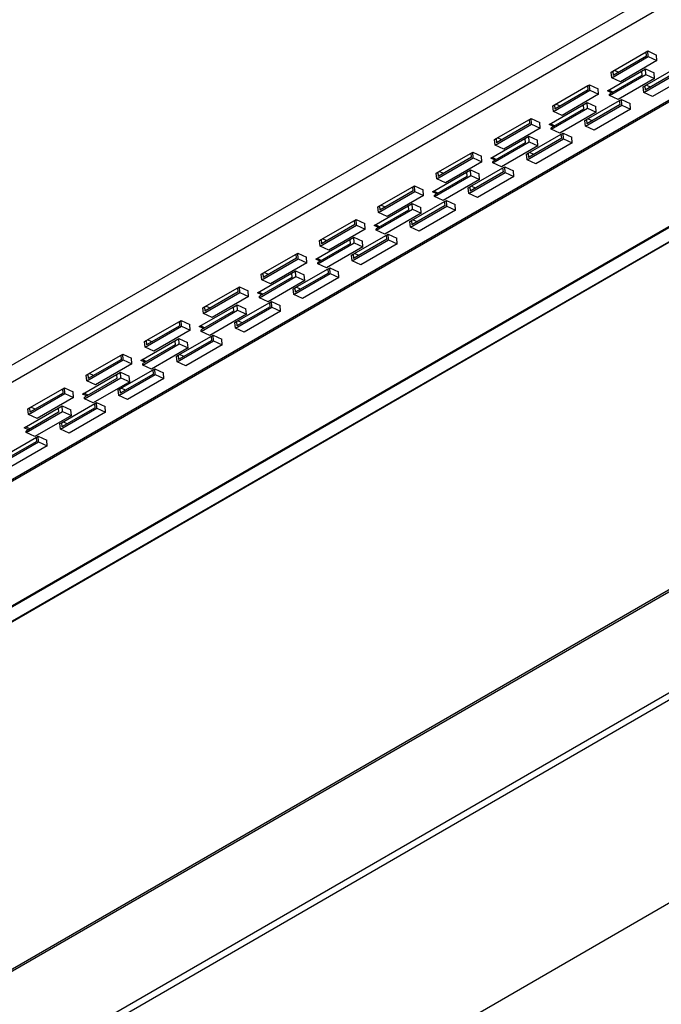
# Model space of a CAD drawing. Header units: inches. Extents: x -10 to 18.9, y -13.9 to 10.7.
# Tile 5 of 11: x -2.2 to 0.4, y -9.9 to -6. Entities that reach past the tile are written whole.
import ezdxf

# ---------------------------------------------------------------- set-up
doc = ezdxf.new("R2010")
doc.units = ezdxf.units.IN
doc.header["$MEASUREMENT"] = 0

msp = doc.modelspace()

# ---------------------------------------------------------------- linework, layer by layer
at = {"color": 7, "linetype": 'Continuous', "lineweight": 25}
for p, q in [((8.32920872, -1.26013714), (-9.85563096, -11.75802164)), ((-9.83658584, -11.81534271), (8.34825385, -1.31745821)), ((-8.55872566, -12.04345833), (9.62611402, -1.54557383)), ((-8.55711599, -12.04438757), (9.62772369, -1.54650307)), ((-9.96087678, -12.28053758), (8.22396291, -1.78265308)), ((-9.95978402, -12.28646374), (8.22505567, -1.78857925)), ((-9.3864909, -12.45965989), (8.79834878, -1.96177539)), ((-9.37948233, -12.45918279), (8.80535735, -1.96129829)), ((-7.74067959, -12.98458258), (10.44416009, -2.48669808)), ((10.44848036, -2.47714926), (-7.73635932, -12.97503375)), ((-7.74067959, -13.39320061), (10.44416009, -2.89531611)), ((-7.72935075, -13.41630653), (10.45548893, -2.91842204)), ((-7.15605764, -13.90502053), (11.02878205, -3.40713604)), ((0.2157872, -6.15818978), (0.3497796, -6.08083761)), ((0.3497796, -6.08083761), (0.35660552, -6.07689709)), ((0.35120749, -6.09790928), (0.3497796, -6.08083761)), ((0.35660552, -6.07689709), (0.39178019, -6.09308082)), ((0.35850937, -6.09965931), (0.35660552, -6.07689709)), ((0.21119546, -6.18470182), (0.35850937, -6.09965931)), ((0.35120749, -6.09790928), (0.21721509, -6.17526144)), ((0.39368404, -6.11584304), (0.24637013, -6.20088555)), ((0.35850937, -6.09965931), (0.39368404, -6.11584304)), ((0.39368404, -6.11584304), (0.39178019, -6.09308082)), ((0.1936319, -6.23793838), (0.33112736, -6.15856394)), ((0.20929161, -6.1619396), (0.2157872, -6.15818978)), ((0.21119546, -6.18470182), (0.20929161, -6.1619396)), ((0.2157872, -6.15818978), (0.21721509, -6.17526144)), ((0.23831265, -6.16308208), (0.22106159, -6.15514494)), ((0.33112736, -6.15856394), (0.34749422, -6.14911555)), ((0.33112736, -6.15856394), (0.33255525, -6.1756356)), ((0.34028677, -6.24409622), (0.48760069, -6.15905371)), ((0.34487852, -6.21758418), (0.47887092, -6.14023201)), ((0.4802988, -6.15730368), (0.3463064, -6.23465584)), ((0.34749422, -6.14911555), (0.38266889, -6.16529927)), ((0.34939807, -6.17187777), (0.34749422, -6.14911555)), ((0.33255525, -6.1756356), (0.2016082, -6.25122972)), ((0.20208416, -6.25692028), (0.34939807, -6.17187777)), ((0.24637013, -6.20088555), (0.21119546, -6.18470182)), ((0.38457274, -6.18806149), (0.23725883, -6.273104)), ((0.34939807, -6.17187777), (0.38457274, -6.18806149)), ((0.52277535, -6.17523744), (0.37546144, -6.26027995)), ((0.38457274, -6.18806149), (0.38266889, -6.16529927)), ((-0.0245068, -6.32076984), (0.12280711, -6.23572733)), ((-0.01991506, -6.2942578), (0.11407734, -6.21690563)), ((0.11550523, -6.2339773), (-0.01848717, -6.31132946)), ((0.11407734, -6.21690563), (0.12090326, -6.21296511)), ((0.11550523, -6.2339773), (0.11407734, -6.21690563)), ((0.12090326, -6.21296511), (0.15607793, -6.22914884)), ((0.12280711, -6.23572733), (0.12090326, -6.21296511)), ((0.12280711, -6.23572733), (0.15798178, -6.25191105)), ((0.15798178, -6.25191105), (0.15607793, -6.22914884)), ((0.21088295, -6.24587552), (0.1936319, -6.23793838)), ((0.21615734, -6.24283068), (0.19890629, -6.23489354)), ((0.33838292, -6.22133401), (0.34487852, -6.21758418)), ((0.34028677, -6.24409622), (0.33838292, -6.22133401)), ((0.37546144, -6.26027995), (0.34028677, -6.24409622)), ((0.34487852, -6.21758418), (0.3463064, -6.23465584)), ((0.36740396, -6.22247648), (0.35015291, -6.21453934)), ((0.15798178, -6.25191105), (0.01066787, -6.33695357)), ((0.10917626, -6.3536522), (0.24316866, -6.27630003)), ((0.20208416, -6.25692028), (0.2016082, -6.25122972)), ((0.23725883, -6.273104), (0.20208416, -6.25692028)), ((0.24316866, -6.27630003), (0.24999458, -6.27235951)), ((0.24459654, -6.2933717), (0.24316866, -6.27630003)), ((0.24999458, -6.27235951), (0.28516924, -6.28854324)), ((0.25189843, -6.29512173), (0.24999458, -6.27235951)), ((-0.04207036, -6.3740064), (0.0954251, -6.29463196)), ((0.09685299, -6.31170362), (-0.03409406, -6.38729774)), ((-0.0336181, -6.3929883), (0.11369581, -6.30794579)), ((-0.02641065, -6.29800762), (-0.01991506, -6.2942578)), ((-0.0245068, -6.32076984), (-0.02641065, -6.29800762)), ((0.01066787, -6.33695357), (-0.0245068, -6.32076984)), ((-0.01991506, -6.2942578), (-0.01848717, -6.31132946)), ((0.00261039, -6.2991501), (-0.01464067, -6.29121296)), ((0.0954251, -6.29463196), (0.11179196, -6.28518357)), ((0.0954251, -6.29463196), (0.09685299, -6.31170362)), ((0.10458451, -6.38016424), (0.25189843, -6.29512173)), ((0.24459654, -6.2933717), (0.11060414, -6.37072386)), ((0.11179196, -6.28518357), (0.14696663, -6.30136729)), ((0.11369581, -6.30794579), (0.11179196, -6.28518357)), ((0.11369581, -6.30794579), (0.14887048, -6.32412951)), ((0.28707309, -6.31130546), (0.13975918, -6.39634797)), ((0.14887048, -6.32412951), (0.14696663, -6.30136729)), ((0.25189843, -6.29512173), (0.28707309, -6.31130546)), ((0.28707309, -6.31130546), (0.28516924, -6.28854324)), ((-0.25561732, -6.43032582), (-0.12162492, -6.35297365)), ((-0.12162492, -6.35297365), (-0.114799, -6.34903313)), ((-0.12019703, -6.37004532), (-0.12162492, -6.35297365)), ((-0.114799, -6.34903313), (-0.07962433, -6.36521685)), ((-0.11289515, -6.37179535), (-0.114799, -6.34903313)), ((0.14887048, -6.32412951), (0.00155657, -6.40917202)), ((0.10268066, -6.35740202), (0.10917626, -6.3536522)), ((0.10458451, -6.38016424), (0.10268066, -6.35740202)), ((0.10917626, -6.3536522), (0.11060414, -6.37072386)), ((0.1317017, -6.3585445), (0.11445065, -6.35060736)), ((-0.26020906, -6.45683786), (-0.11289515, -6.37179535)), ((-0.12019703, -6.37004532), (-0.25418943, -6.44739748)), ((-0.07772048, -6.38797907), (-0.22503439, -6.47302158)), ((-0.11289515, -6.37179535), (-0.07772048, -6.38797907)), ((-0.07772048, -6.38797907), (-0.07962433, -6.36521685)), ((-0.02481931, -6.38194354), (-0.04207036, -6.3740064)), ((-0.01954492, -6.3788987), (-0.03679597, -6.37096156)), ((-0.0336181, -6.3929883), (-0.03409406, -6.38729774)), ((0.00155657, -6.40917202), (-0.0336181, -6.3929883)), ((0.13975918, -6.39634797), (0.10458451, -6.38016424)), ((-0.27777262, -6.51007442), (-0.14027716, -6.43069997)), ((-0.26211291, -6.43407564), (-0.25561732, -6.43032582)), ((-0.26020906, -6.45683786), (-0.26211291, -6.43407564)), ((-0.25561732, -6.43032582), (-0.25418943, -6.44739748)), ((-0.23309187, -6.43521812), (-0.25034293, -6.42728098)), ((-0.14027716, -6.43069997), (-0.1239103, -6.42125159)), ((-0.14027716, -6.43069997), (-0.13884927, -6.44777164)), ((-0.13111775, -6.51623226), (0.01619617, -6.43118975)), ((-0.126526, -6.48972022), (0.0074664, -6.41236805)), ((0.00889428, -6.42943972), (-0.12509812, -6.50679188)), ((-0.1239103, -6.42125159), (-0.08873563, -6.43743531)), ((-0.12200645, -6.44401381), (-0.1239103, -6.42125159)), ((-0.08683178, -6.46019753), (-0.08873563, -6.43743531)), ((0.0074664, -6.41236805), (0.01429232, -6.40842753)), ((0.00889428, -6.42943972), (0.0074664, -6.41236805)), ((0.01429232, -6.40842753), (0.04946698, -6.42461126)), ((0.01619617, -6.43118975), (0.01429232, -6.40842753)), ((0.01619617, -6.43118975), (0.05137083, -6.44737347)), ((0.05137083, -6.44737347), (0.04946698, -6.42461126)), ((-0.13884927, -6.44777164), (-0.26979632, -6.52336576)), ((-0.26932036, -6.52905632), (-0.12200645, -6.44401381)), ((-0.22503439, -6.47302158), (-0.26020906, -6.45683786)), ((-0.08683178, -6.46019753), (-0.23414569, -6.54524004)), ((-0.12200645, -6.44401381), (-0.08683178, -6.46019753)), ((0.05137083, -6.44737347), (-0.09594308, -6.53241599)), ((-0.49591132, -6.59290588), (-0.34859741, -6.50786337)), ((-0.49131958, -6.56639384), (-0.35732718, -6.48904167)), ((-0.35589929, -6.50611333), (-0.48989169, -6.5834655)), ((-0.35732718, -6.48904167), (-0.35050126, -6.48510115)), ((-0.35589929, -6.50611333), (-0.35732718, -6.48904167)), ((-0.35050126, -6.48510115), (-0.31532659, -6.50128487)), ((-0.34859741, -6.50786337), (-0.35050126, -6.48510115)), ((-0.34859741, -6.50786337), (-0.31342274, -6.52404709)), ((-0.31342274, -6.52404709), (-0.31532659, -6.50128487)), ((-0.26052157, -6.51801156), (-0.27777262, -6.51007442)), ((-0.25524718, -6.51496672), (-0.27249823, -6.50702958)), ((-0.1330216, -6.49347004), (-0.126526, -6.48972022)), ((-0.13111775, -6.51623226), (-0.1330216, -6.49347004)), ((-0.09594308, -6.53241599), (-0.13111775, -6.51623226)), ((-0.126526, -6.48972022), (-0.12509812, -6.50679188)), ((-0.10400056, -6.49461252), (-0.12125161, -6.48667538)), ((-0.31342274, -6.52404709), (-0.46073665, -6.6090896)), ((-0.37597942, -6.56676799), (-0.35961256, -6.55731961)), ((-0.36222826, -6.62578824), (-0.22823587, -6.54843607)), ((-0.35961256, -6.55731961), (-0.32443789, -6.57350333)), ((-0.35770871, -6.58008182), (-0.35961256, -6.55731961)), ((-0.26932036, -6.52905632), (-0.26979632, -6.52336576)), ((-0.23414569, -6.54524004), (-0.26932036, -6.52905632)), ((-0.22823587, -6.54843607), (-0.22140994, -6.54449555)), ((-0.22680798, -6.56550773), (-0.22823587, -6.54843607)), ((-0.22140994, -6.54449555), (-0.18623528, -6.56067927)), ((-0.21950609, -6.56725777), (-0.22140994, -6.54449555)), ((-0.18433143, -6.58344149), (-0.18623528, -6.56067927)), ((-0.51347488, -6.64614244), (-0.37597942, -6.56676799)), ((-0.37455153, -6.58383966), (-0.50549858, -6.65943378)), ((-0.50502262, -6.66512434), (-0.35770871, -6.58008182)), ((-0.49781517, -6.57014366), (-0.49131958, -6.56639384)), ((-0.49591132, -6.59290588), (-0.49781517, -6.57014366)), ((-0.46073665, -6.6090896), (-0.49591132, -6.59290588)), ((-0.49131958, -6.56639384), (-0.48989169, -6.5834655)), ((-0.46879413, -6.57128614), (-0.48604519, -6.56334899)), ((-0.32253404, -6.59626555), (-0.46984795, -6.68130806)), ((-0.37597942, -6.56676799), (-0.37455153, -6.58383966)), ((-0.36682001, -6.65230028), (-0.21950609, -6.56725777)), ((-0.22680798, -6.56550773), (-0.36080038, -6.6428599)), ((-0.35770871, -6.58008182), (-0.32253404, -6.59626555)), ((-0.18433143, -6.58344149), (-0.33164534, -6.668484)), ((-0.32253404, -6.59626555), (-0.32443789, -6.57350333)), ((-0.21950609, -6.56725777), (-0.18433143, -6.58344149)), ((-0.72702184, -6.70246185), (-0.59302944, -6.62510969)), ((-0.59302944, -6.62510969), (-0.58620352, -6.62116917)), ((-0.59160155, -6.64218135), (-0.59302944, -6.62510969)), ((-0.58620352, -6.62116917), (-0.55102885, -6.63735289)), ((-0.58429967, -6.64393139), (-0.58620352, -6.62116917)), ((-0.549125, -6.66011511), (-0.55102885, -6.63735289)), ((-0.36872386, -6.62953806), (-0.36222826, -6.62578824)), ((-0.36682001, -6.65230028), (-0.36872386, -6.62953806)), ((-0.36222826, -6.62578824), (-0.36080038, -6.6428599)), ((-0.33970282, -6.63068054), (-0.35695387, -6.6227434)), ((-0.73161358, -6.7289739), (-0.58429967, -6.64393139)), ((-0.59160155, -6.64218135), (-0.72559395, -6.71953352)), ((-0.549125, -6.66011511), (-0.69643891, -6.74515762)), ((-0.58429967, -6.64393139), (-0.549125, -6.66011511)), ((-0.49622383, -6.65407958), (-0.51347488, -6.64614244)), ((-0.49094944, -6.65103474), (-0.50820049, -6.6430976)), ((-0.50502262, -6.66512434), (-0.50549858, -6.65943378)), ((-0.46984795, -6.68130806), (-0.50502262, -6.66512434)), ((-0.46393813, -6.68450409), (-0.4571122, -6.68056357)), ((-0.4571122, -6.68056357), (-0.42193754, -6.69674729)), ((-0.45520835, -6.70332579), (-0.4571122, -6.68056357)), ((-0.33164534, -6.668484), (-0.36682001, -6.65230028)), ((-0.74917715, -6.78221046), (-0.61168168, -6.70283601)), ((-0.61025379, -6.71990768), (-0.74120084, -6.7955018)), ((-0.74072488, -6.80119235), (-0.59341097, -6.71614984)), ((-0.73351743, -6.70621168), (-0.72702184, -6.70246185)), ((-0.73161358, -6.7289739), (-0.73351743, -6.70621168)), ((-0.72702184, -6.70246185), (-0.72559395, -6.71953352)), ((-0.70449639, -6.70735416), (-0.72174745, -6.69941701)), ((-0.61168168, -6.70283601), (-0.59531482, -6.69338762)), ((-0.61168168, -6.70283601), (-0.61025379, -6.71990768)), ((-0.60252227, -6.7883683), (-0.45520835, -6.70332579)), ((-0.59793052, -6.76185625), (-0.46393813, -6.68450409)), ((-0.46251024, -6.70157575), (-0.59650264, -6.77892792)), ((-0.59531482, -6.69338762), (-0.56014015, -6.70957135)), ((-0.59341097, -6.71614984), (-0.59531482, -6.69338762)), ((-0.59341097, -6.71614984), (-0.5582363, -6.73233357)), ((-0.42003369, -6.71950951), (-0.5673476, -6.80455202)), ((-0.5582363, -6.73233357), (-0.56014015, -6.70957135)), ((-0.46251024, -6.70157575), (-0.46393813, -6.68450409)), ((-0.45520835, -6.70332579), (-0.42003369, -6.71950951)), ((-0.42003369, -6.71950951), (-0.42193754, -6.69674729)), ((-0.9627241, -6.83852987), (-0.8287317, -6.76117771)), ((-0.8287317, -6.76117771), (-0.82190578, -6.75723719)), ((-0.82730381, -6.77824937), (-0.8287317, -6.76117771)), ((-0.82190578, -6.75723719), (-0.78673111, -6.77342091)), ((-0.82000193, -6.7799994), (-0.82190578, -6.75723719)), ((-0.69643891, -6.74515762), (-0.73161358, -6.7289739)), ((-0.5582363, -6.73233357), (-0.70555021, -6.81737608)), ((-0.57540508, -6.76674856), (-0.59265613, -6.75881141)), ((-0.96731584, -6.86504192), (-0.82000193, -6.7799994)), ((-0.82730381, -6.77824937), (-0.96129621, -6.85560154)), ((-0.78482726, -6.79618313), (-0.93214117, -6.88122564)), ((-0.82000193, -6.7799994), (-0.78482726, -6.79618313)), ((-0.78482726, -6.79618313), (-0.78673111, -6.77342091)), ((-0.73192609, -6.7901476), (-0.74917715, -6.78221046)), ((-0.7266517, -6.78710276), (-0.74390276, -6.77916561)), ((-0.74072488, -6.80119235), (-0.74120084, -6.7955018)), ((-0.60442612, -6.76560608), (-0.59793052, -6.76185625)), ((-0.60252227, -6.7883683), (-0.60442612, -6.76560608)), ((-0.5673476, -6.80455202), (-0.60252227, -6.7883683)), ((-0.59793052, -6.76185625), (-0.59650264, -6.77892792)), ((-0.98487941, -6.91827847), (-0.84738394, -6.83890403)), ((-0.96921969, -6.8422797), (-0.9627241, -6.83852987)), ((-0.9627241, -6.83852987), (-0.96129621, -6.85560154)), ((-0.94019865, -6.84342217), (-0.95744971, -6.83548503)), ((-0.84738394, -6.83890403), (-0.83101708, -6.82945564)), ((-0.84738394, -6.83890403), (-0.84595605, -6.85597569)), ((-0.83822453, -6.92443632), (-0.69091062, -6.83939381)), ((-0.83363279, -6.89792427), (-0.69964039, -6.82057211)), ((-0.6982125, -6.83764377), (-0.8322049, -6.91499594)), ((-0.83101708, -6.82945564), (-0.79584241, -6.84563937)), ((-0.82911323, -6.85221786), (-0.83101708, -6.82945564)), ((-0.70555021, -6.81737608), (-0.74072488, -6.80119235)), ((-0.69964039, -6.82057211), (-0.69281446, -6.81663159)), ((-0.6982125, -6.83764377), (-0.69964039, -6.82057211)), ((-0.69281446, -6.81663159), (-0.6576398, -6.83281531)), ((-0.69091062, -6.83939381), (-0.69281446, -6.81663159)), ((-0.69091062, -6.83939381), (-0.65573595, -6.85557753)), ((-0.65573595, -6.85557753), (-0.6576398, -6.83281531)), ((-0.84595605, -6.85597569), (-0.9769031, -6.93156982)), ((-0.97642714, -6.93726037), (-0.82911323, -6.85221786)), ((-0.96731584, -6.86504192), (-0.96921969, -6.8422797)), ((-0.93214117, -6.88122564), (-0.96731584, -6.86504192)), ((-0.79393856, -6.86840159), (-0.94125247, -6.9534441)), ((-0.82911323, -6.85221786), (-0.79393856, -6.86840159)), ((-0.65573595, -6.85557753), (-0.80304986, -6.94062004)), ((-0.79393856, -6.86840159), (-0.79584241, -6.84563937)), ((-1.2030181, -7.00110994), (-1.05570419, -6.91606742)), ((-1.19842636, -6.97459789), (-1.06443396, -6.89724573)), ((-1.06300607, -6.91431739), (-1.19699847, -6.99166956)), ((-1.06443396, -6.89724573), (-1.05760804, -6.8933052)), ((-1.06300607, -6.91431739), (-1.06443396, -6.89724573)), ((-1.05760804, -6.8933052), (-1.02243337, -6.90948893)), ((-1.05570419, -6.91606742), (-1.05760804, -6.8933052)), ((-1.05570419, -6.91606742), (-1.02052952, -6.93225115)), ((-1.02052952, -6.93225115), (-1.02243337, -6.90948893)), ((-0.96762835, -6.92621562), (-0.98487941, -6.91827847)), ((-0.96235396, -6.92317078), (-0.97960502, -6.91523363)), ((-0.84012838, -6.9016741), (-0.83363279, -6.89792427)), ((-0.83822453, -6.92443632), (-0.84012838, -6.9016741)), ((-0.83363279, -6.89792427), (-0.8322049, -6.91499594)), ((-0.81110734, -6.90281658), (-0.8283584, -6.89487943)), ((-1.02052952, -6.93225115), (-1.16784343, -7.01729366)), ((-1.06933505, -7.03399229), (-0.93534265, -6.95664013)), ((-0.97642714, -6.93726037), (-0.9769031, -6.93156982)), ((-0.94125247, -6.9534441), (-0.97642714, -6.93726037)), ((-0.93534265, -6.95664013), (-0.92851672, -6.95269961)), ((-0.93391476, -6.97371179), (-0.93534265, -6.95664013)), ((-0.92851672, -6.95269961), (-0.89334206, -6.96888333)), ((-0.92661288, -6.97546182), (-0.92851672, -6.95269961)), ((-0.80304986, -6.94062004), (-0.83822453, -6.92443632)), ((-1.22058167, -7.05434649), (-1.0830862, -6.97497205)), ((-1.08165831, -6.99204371), (-1.21260536, -7.06763784)), ((-1.2121294, -7.07332839), (-1.06481549, -6.98828588)), ((-1.20492195, -6.97834772), (-1.19842636, -6.97459789)), ((-1.2030181, -7.00110994), (-1.20492195, -6.97834772)), ((-1.19842636, -6.97459789), (-1.19699847, -6.99166956)), ((-1.17590091, -6.97949019), (-1.19315197, -6.97155305)), ((-1.0830862, -6.97497205), (-1.06671934, -6.96552366)), ((-1.0830862, -6.97497205), (-1.08165831, -6.99204371)), ((-1.07392679, -7.06050434), (-0.92661288, -6.97546182)), ((-0.93391476, -6.97371179), (-1.06790716, -7.05106396)), ((-1.06671934, -6.96552366), (-1.03154467, -6.98170739)), ((-1.06481549, -6.98828588), (-1.06671934, -6.96552366)), ((-1.06481549, -6.98828588), (-1.02964082, -7.0044696)), ((-0.89143821, -6.99164555), (-1.03875212, -7.07668806)), ((-1.02964082, -7.0044696), (-1.03154467, -6.98170739)), ((-0.92661288, -6.97546182), (-0.89143821, -6.99164555)), ((-0.89143821, -6.99164555), (-0.89334206, -6.96888333)), ((-1.43412862, -7.11066591), (-1.30013622, -7.03331374)), ((-1.30013622, -7.03331374), (-1.2933103, -7.02937322)), ((-1.29870833, -7.05038541), (-1.30013622, -7.03331374)), ((-1.2933103, -7.02937322), (-1.25813563, -7.04555695)), ((-1.29140645, -7.05213544), (-1.2933103, -7.02937322)), ((-1.16784343, -7.01729366), (-1.2030181, -7.00110994)), ((-1.02964082, -7.0044696), (-1.17695474, -7.08951212)), ((-1.07583064, -7.03774212), (-1.06933505, -7.03399229)), ((-1.07392679, -7.06050434), (-1.07583064, -7.03774212)), ((-1.06933505, -7.03399229), (-1.06790716, -7.05106396)), ((-1.0468096, -7.03888459), (-1.06406066, -7.03094745)), ((-1.43872036, -7.13717795), (-1.29140645, -7.05213544)), ((-1.29870833, -7.05038541), (-1.43270073, -7.12773757)), ((-1.25623178, -7.06831917), (-1.4035457, -7.15336168)), ((-1.29140645, -7.05213544), (-1.25623178, -7.06831917)), ((-1.25623178, -7.06831917), (-1.25813563, -7.04555695)), ((-1.20333061, -7.06228364), (-1.22058167, -7.05434649)), ((-1.19805622, -7.05923879), (-1.21530728, -7.05130165)), ((-1.2121294, -7.07332839), (-1.21260536, -7.06763784)), ((-1.17695474, -7.08951212), (-1.2121294, -7.07332839)), ((-1.03875212, -7.07668806), (-1.07392679, -7.06050434)), ((-1.45628393, -7.19041451), (-1.31878846, -7.11104007)), ((-1.44062421, -7.11441574), (-1.43412862, -7.11066591)), ((-1.43872036, -7.13717795), (-1.44062421, -7.11441574)), ((-1.43412862, -7.11066591), (-1.43270073, -7.12773757)), ((-1.41160317, -7.11555821), (-1.42885423, -7.10762107)), ((-1.31878846, -7.11104007), (-1.3024216, -7.10159168)), ((-1.31878846, -7.11104007), (-1.31736057, -7.12811173)), ((-1.30962905, -7.19657235), (-1.16231514, -7.11152984)), ((-1.30503731, -7.17006031), (-1.17104491, -7.09270815)), ((-1.16961702, -7.10977981), (-1.30360942, -7.18713197)), ((-1.3024216, -7.10159168), (-1.26724693, -7.1177754)), ((-1.30051775, -7.1243539), (-1.3024216, -7.10159168)), ((-1.26534308, -7.14053762), (-1.26724693, -7.1177754)), ((-1.17104491, -7.09270815), (-1.16421899, -7.08876762)), ((-1.16961702, -7.10977981), (-1.17104491, -7.09270815)), ((-1.16421899, -7.08876762), (-1.12904432, -7.10495135)), ((-1.16231514, -7.11152984), (-1.16421899, -7.08876762)), ((-1.16231514, -7.11152984), (-1.12714047, -7.12771357)), ((-1.12714047, -7.12771357), (-1.12904432, -7.10495135)), ((-1.31736057, -7.12811173), (-1.44830762, -7.20370586)), ((-1.44783166, -7.20939641), (-1.30051775, -7.1243539)), ((-1.4035457, -7.15336168), (-1.43872036, -7.13717795)), ((-1.26534308, -7.14053762), (-1.412657, -7.22558013)), ((-1.30051775, -7.1243539), (-1.26534308, -7.14053762)), ((-1.12714047, -7.12771357), (-1.27445438, -7.21275608)), ((-1.67442262, -7.27324597), (-1.52710871, -7.18820346)), ((-1.66983088, -7.24673393), (-1.53583848, -7.16938176)), ((-1.53441059, -7.18645343), (-1.66840299, -7.26380559)), ((-1.53583848, -7.16938176), (-1.52901256, -7.16544124)), ((-1.53441059, -7.18645343), (-1.53583848, -7.16938176)), ((-1.52901256, -7.16544124), (-1.49383789, -7.18162497)), ((-1.52710871, -7.18820346), (-1.52901256, -7.16544124)), ((-1.52710871, -7.18820346), (-1.49193404, -7.20438719)), ((-1.49193404, -7.20438719), (-1.49383789, -7.18162497)), ((-1.43903287, -7.19835165), (-1.45628393, -7.19041451)), ((-1.43375848, -7.19530681), (-1.45100954, -7.18736967)), ((-1.3115329, -7.17381014), (-1.30503731, -7.17006031)), ((-1.30962905, -7.19657235), (-1.3115329, -7.17381014)), ((-1.27445438, -7.21275608), (-1.30962905, -7.19657235)), ((-1.30503731, -7.17006031), (-1.30360942, -7.18713197)), ((-1.28251186, -7.17495261), (-1.29976292, -7.16701547)), ((-1.49193404, -7.20438719), (-1.63924796, -7.2894297)), ((-1.55449072, -7.24710809), (-1.53812386, -7.2376597)), ((-1.54073957, -7.30612833), (-1.40674717, -7.22877616)), ((-1.53812386, -7.2376597), (-1.50294919, -7.25384342)), ((-1.53622001, -7.26042192), (-1.53812386, -7.2376597)), ((-1.44783166, -7.20939641), (-1.44830762, -7.20370586)), ((-1.412657, -7.22558013), (-1.44783166, -7.20939641)), ((-1.40674717, -7.22877616), (-1.39992125, -7.22483564)), ((-1.40531928, -7.24584783), (-1.40674717, -7.22877616)), ((-1.39992125, -7.22483564), (-1.36474658, -7.24101937)), ((-1.3980174, -7.24759786), (-1.39992125, -7.22483564)), ((-1.69198619, -7.32648253), (-1.55449072, -7.24710809)), ((-1.55306283, -7.26417975), (-1.68400988, -7.33977387)), ((-1.68353392, -7.34546443), (-1.53622001, -7.26042192)), ((-1.67632647, -7.25048375), (-1.66983088, -7.24673393)), ((-1.67442262, -7.27324597), (-1.67632647, -7.25048375)), ((-1.63924796, -7.2894297), (-1.67442262, -7.27324597)), ((-1.66983088, -7.24673393), (-1.66840299, -7.26380559)), ((-1.64730543, -7.25162623), (-1.66455649, -7.24368909)), ((-1.50104534, -7.27660564), (-1.64835926, -7.36164815)), ((-1.55449072, -7.24710809), (-1.55306283, -7.26417975)), ((-1.54533131, -7.33264037), (-1.3980174, -7.24759786)), ((-1.40531928, -7.24584783), (-1.53931168, -7.32319999)), ((-1.53622001, -7.26042192), (-1.50104534, -7.27660564)), ((-1.36284273, -7.26378159), (-1.51015664, -7.3488241)), ((-1.50104534, -7.27660564), (-1.50294919, -7.25384342)), ((-1.3980174, -7.24759786), (-1.36284273, -7.26378159)), ((-1.36284273, -7.26378159), (-1.36474658, -7.24101937)), ((-1.90553314, -7.38280195), (-1.77154074, -7.30544978)), ((-1.77154074, -7.30544978), (-1.76471482, -7.30150926)), ((-1.77011285, -7.32252145), (-1.77154074, -7.30544978)), ((-1.76471482, -7.30150926), (-1.72954015, -7.31769299)), ((-1.76281097, -7.32427148), (-1.76471482, -7.30150926)), ((-1.7276363, -7.3404552), (-1.72954015, -7.31769299)), ((-1.54723516, -7.30987815), (-1.54073957, -7.30612833)), ((-1.54533131, -7.33264037), (-1.54723516, -7.30987815)), ((-1.54073957, -7.30612833), (-1.53931168, -7.32319999)), ((-1.51821412, -7.31102063), (-1.53546518, -7.30308349)), ((-1.91012488, -7.40931399), (-1.76281097, -7.32427148)), ((-1.77011285, -7.32252145), (-1.90410525, -7.39987361)), ((-1.7276363, -7.3404552), (-1.87495022, -7.42549772)), ((-1.76281097, -7.32427148), (-1.7276363, -7.3404552)), ((-1.67473513, -7.33441967), (-1.69198619, -7.32648253)), ((-1.66946074, -7.33137483), (-1.6867118, -7.32343769)), ((-1.68353392, -7.34546443), (-1.68400988, -7.33977387)), ((-1.64835926, -7.36164815), (-1.68353392, -7.34546443)), ((-1.51015664, -7.3488241), (-1.54533131, -7.33264037)), ((-1.92768845, -7.46255055), (-1.79019298, -7.3831761)), ((-1.91923618, -7.48153245), (-1.77192227, -7.39648994)), ((-1.91202873, -7.38655177), (-1.90553314, -7.38280195)), ((-1.91012488, -7.40931399), (-1.91202873, -7.38655177)), ((-1.90553314, -7.38280195), (-1.90410525, -7.39987361)), ((-1.88300769, -7.38769425), (-1.90025875, -7.37975711)), ((-1.79019298, -7.3831761), (-1.77382612, -7.37372772)), ((-1.79019298, -7.3831761), (-1.78876509, -7.40024777)), ((-1.78103357, -7.46870839), (-1.63371966, -7.38366588)), ((-1.77644183, -7.44219635), (-1.64244943, -7.36484418)), ((-1.64102154, -7.38191585), (-1.77501394, -7.45926801)), ((-1.77382612, -7.37372772), (-1.73865145, -7.38991144)), ((-1.77192227, -7.39648994), (-1.77382612, -7.37372772)), ((-1.77192227, -7.39648994), (-1.7367476, -7.41267366)), ((-1.7367476, -7.41267366), (-1.73865145, -7.38991144)), ((-1.64244943, -7.36484418), (-1.63562351, -7.36090366)), ((-1.64102154, -7.38191585), (-1.64244943, -7.36484418)), ((-1.63562351, -7.36090366), (-1.60044884, -7.37708739)), ((-1.63371966, -7.38366588), (-1.63562351, -7.36090366)), ((-1.63371966, -7.38366588), (-1.59854499, -7.3998496)), ((-1.59854499, -7.3998496), (-1.60044884, -7.37708739)), ((-1.78876509, -7.40024777), (-1.91971214, -7.47584189)), ((-1.87495022, -7.42549772), (-1.91012488, -7.40931399)), ((-1.7367476, -7.41267366), (-1.88406152, -7.49771617)), ((-1.59854499, -7.3998496), (-1.7458589, -7.48489212)), ((-2.14582714, -7.54538201), (-1.99851323, -7.4603395)), ((-2.1412354, -7.51886997), (-2.007243, -7.4415178)), ((-2.00581511, -7.45858946), (-2.13980751, -7.53594163)), ((-1.96333856, -7.47652322), (-2.11065248, -7.56156573)), ((-2.007243, -7.4415178), (-2.00041708, -7.43757728)), ((-2.00581511, -7.45858946), (-2.007243, -7.4415178)), ((-2.00041708, -7.43757728), (-1.96524241, -7.453761)), ((-1.99851323, -7.4603395), (-2.00041708, -7.43757728)), ((-1.99851323, -7.4603395), (-1.96333856, -7.47652322)), ((-1.96333856, -7.47652322), (-1.96524241, -7.453761)), ((-1.91043739, -7.47048769), (-1.92768845, -7.46255055)), ((-1.905163, -7.46744285), (-1.92241406, -7.45950571)), ((-1.91923618, -7.48153245), (-1.91971214, -7.47584189)), ((-1.78293742, -7.44594617), (-1.77644183, -7.44219635)), ((-1.78103357, -7.46870839), (-1.78293742, -7.44594617)), ((-1.7458589, -7.48489212), (-1.78103357, -7.46870839)), ((-1.77644183, -7.44219635), (-1.77501394, -7.45926801)), ((-1.75391638, -7.44708865), (-1.77116744, -7.43915151)), ((-2.11870995, -7.52376227), (-2.13596101, -7.51582513)), ((-2.02589524, -7.51924412), (-2.00952838, -7.50979574)), ((-2.01214409, -7.57826437), (-1.87815169, -7.5009122)), ((-2.00952838, -7.50979574), (-1.97435371, -7.52597946)), ((-2.00762453, -7.53255795), (-2.00952838, -7.50979574)), ((-1.88406152, -7.49771617), (-1.91923618, -7.48153245)), ((-1.87815169, -7.5009122), (-1.87132577, -7.49697168)), ((-1.8767238, -7.51798386), (-1.87815169, -7.5009122)), ((-1.87132577, -7.49697168), (-1.8361511, -7.5131554)), ((-1.86942192, -7.5197339), (-1.87132577, -7.49697168)), ((-1.83424725, -7.53591762), (-1.8361511, -7.5131554)), ((-2.16339071, -7.59861857), (-2.02589524, -7.51924412)), ((-2.02446735, -7.53631579), (-2.1554144, -7.61190991)), ((-2.15493844, -7.61760047), (-2.00762453, -7.53255795)), ((-2.14773099, -7.52261979), (-2.1412354, -7.51886997)), ((-2.14582714, -7.54538201), (-2.14773099, -7.52261979)), ((-2.11065248, -7.56156573), (-2.14582714, -7.54538201)), ((-2.1412354, -7.51886997), (-2.13980751, -7.53594163)), ((-1.97244986, -7.54874168), (-2.11976378, -7.63378419)), ((-2.02589524, -7.51924412), (-2.02446735, -7.53631579)), ((-2.01673583, -7.60477641), (-1.86942192, -7.5197339)), ((-1.8767238, -7.51798386), (-2.0107162, -7.59533603)), ((-2.00762453, -7.53255795), (-1.97244986, -7.54874168)), ((-1.83424725, -7.53591762), (-1.98156116, -7.62096013)), ((-1.97244986, -7.54874168), (-1.97435371, -7.52597946)), ((-1.86942192, -7.5197339), (-1.83424725, -7.53591762)), ((-2.14086526, -7.60351087), (-2.15811632, -7.59557373)), ((-2.01863968, -7.58201419), (-2.01214409, -7.57826437)), ((-2.01673583, -7.60477641), (-2.01863968, -7.58201419)), ((-2.01214409, -7.57826437), (-2.0107162, -7.59533603)), ((-1.98961864, -7.58315667), (-2.0068697, -7.57521953)), ((-2.14613965, -7.60655571), (-2.16339071, -7.59861857)), ((-2.15493844, -7.61760047), (-2.1554144, -7.61190991)), ((-2.11976378, -7.63378419), (-2.15493844, -7.61760047)), ((-2.11385395, -7.63698022), (-2.10702803, -7.6330397)), ((-2.10702803, -7.6330397), (-2.07185336, -7.64922342)), ((-2.10512418, -7.65580192), (-2.10702803, -7.6330397)), ((-1.98156116, -7.62096013), (-2.01673583, -7.60477641)), ((-2.25243809, -7.74084443), (-2.10512418, -7.65580192)), ((-2.24784635, -7.71433239), (-2.11385395, -7.63698022)), ((-2.11242606, -7.65405188), (-2.24641846, -7.73140405)), ((-2.06994951, -7.67198564), (-2.21726342, -7.75702815)), ((-2.11242606, -7.65405188), (-2.11385395, -7.63698022)), ((-2.10512418, -7.65580192), (-2.06994951, -7.67198564)), ((-2.06994951, -7.67198564), (-2.07185336, -7.64922342))]:
    msp.add_line(p, q, dxfattribs=at)

doc.saveas('drawing.dxf')
